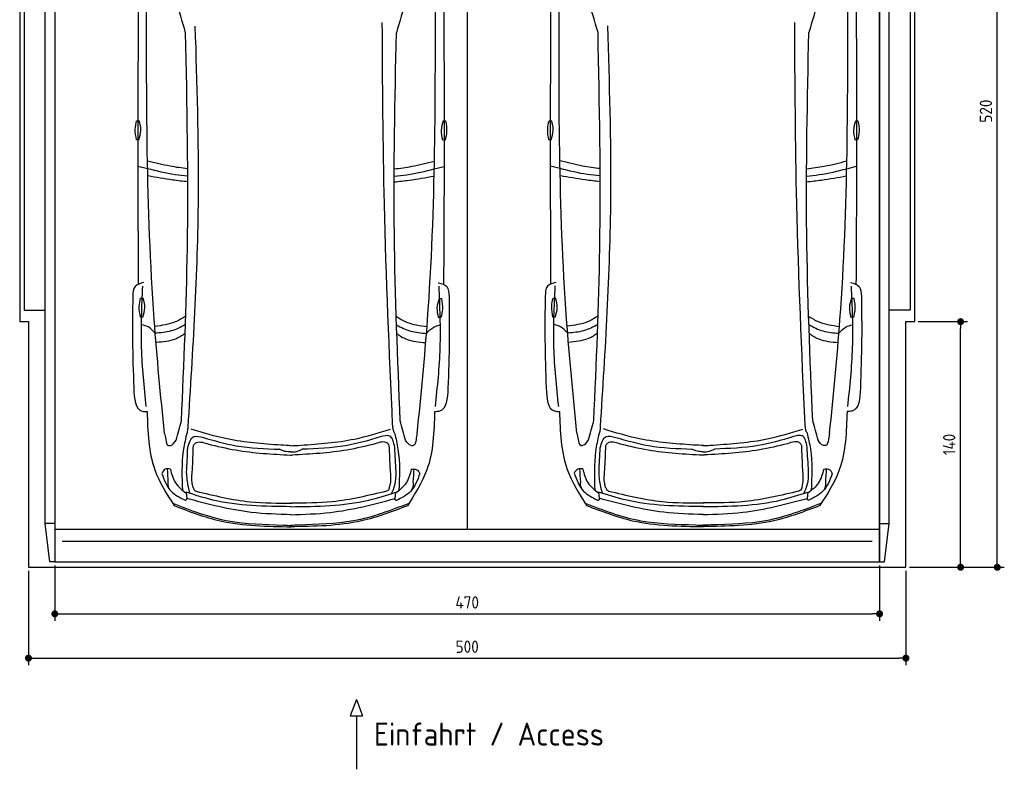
# Model space of a CAD drawing. Header units: millimetres. Extents: x -20 to 5611, y -1152 to 5573.
# Tile 1 of 3: x 0 to 5611, y -1152 to 3121. Entities that reach past the tile are written whole.
import ezdxf

# ---------------------------------------------------------------- set-up
doc = ezdxf.new("R2010")
doc.units = ezdxf.units.MM
for name, color, linetype in [('4', 3, 'Continuous'), ('5', 3, 'Continuous'), ('Car', 10, 'Continuous')]:
    doc.layers.add(name, color=color, linetype=linetype)
doc.styles.get("Standard").update_dxf_attribs({"font": 'ISOCP.SHX'})
doc.dimstyles.new('GEN-ISO', dxfattribs={"dimscale": 20, "dimtxt": 3.5, "dimasz": 2, "dimexe": 2, "dimexo": 1, "dimgap": 1.5, "dimtad": 1, "dimdec": 1, "dimdsep": 46, "dimtxsty": 'Standard', "dimblk": 'PUNKT', "dimcen": 2, "dimclrd": 256, "dimclre": 256, "dimclrt": 2, "dimadec": 0, "dimazin": 0, "dimtp": 0.1, "dimtm": 0.1, "dimtfac": 0.71, "dimtdec": 1, "dimtmove": 2, "dimatfit": 3, "dimldrblk": 'PUNKT', "dimfxl": 0, "dimtolj": 1, "dimarcsym": 0})

# ---------------------------------------------------------------- blocks, each defined once
blk = doc.blocks.new('PUNKT')
at = {"layer": '4', "color": 0, "linetype": 'ByBlock'}
blk.add_line((-0.5, 0), (-1, 0), dxfattribs=at)
at = {"layer": '4', "color": 0, "linetype": 'ByBlock', "const_width": 0.5}
blk.add_lwpolyline([(-0.25, 0, 1), (0.25, 0, 1)], format="xyb", close=True, dxfattribs=at)
blk = doc.blocks.new('*D7')
at = {"layer": '5', "lineweight": -2}
for p, q in [((50, -20), (50, -558)), ((5050, -20), (5050, -558)), ((90, -518), (5010, -518))]:
    blk.add_line(p, q, dxfattribs=at)
at = {"layer": 'DEFPOINTS', "color": 0}
for p in [(50, 0), (5050, 0), (5050, -518)]:
    blk.add_point(p, dxfattribs=at)
at = {"layer": '5', "lineweight": -2, "xscale": 40, "yscale": 40, "zscale": 40, "rotation": 180}
blk.add_blockref('PUNKT', (50, -518), dxfattribs=at)
at = {"layer": '5', "lineweight": -2, "xscale": 40, "yscale": 40, "zscale": 40}
blk.add_blockref('PUNKT', (5050, -518), dxfattribs=at)
at = {"layer": '5', "color": 2, "insert": (2550, -453), "char_height": 70, "attachment_point": 5}
blk.add_mtext('500', dxfattribs=at)
blk = doc.blocks.new('*D8')
at = {"layer": '5', "lineweight": -2}
for p, q in [((200, 10), (200, -305.5)), ((4900, 10), (4900, -305.5)), ((240, -265.5), (4860, -265.5))]:
    blk.add_line(p, q, dxfattribs=at)
at = {"layer": 'DEFPOINTS', "color": 0}
for p in [(200, 30), (4900, 30), (4900, -265.5)]:
    blk.add_point(p, dxfattribs=at)
at = {"layer": '5', "lineweight": -2, "xscale": 40, "yscale": 40, "zscale": 40, "rotation": 180}
blk.add_blockref('PUNKT', (200, -265.5), dxfattribs=at)
at = {"layer": '5', "lineweight": -2, "xscale": 40, "yscale": 40, "zscale": 40}
blk.add_blockref('PUNKT', (4900, -265.5), dxfattribs=at)
at = {"layer": '5', "color": 2, "insert": (2550, -200.5), "char_height": 70, "attachment_point": 5}
blk.add_mtext('470', dxfattribs=at)
blk = doc.blocks.new('*D3')
at = {"layer": '5', "lineweight": -2}
for p, q in [((5120, 5200), (5610.6, 5200)), ((5570.6, 40), (5570.6, 5160)), ((5070, 0), (5610.6, 0))]:
    blk.add_line(p, q, dxfattribs=at)
at = {"layer": 'DEFPOINTS', "color": 0}
for p in [(5100, 5200), (5570.6, 5200), (5050, 0)]:
    blk.add_point(p, dxfattribs=at)
at = {"layer": '5', "lineweight": -2, "xscale": 40, "yscale": 40, "zscale": 40}
for p, rotation in [((5570.6, 5200), 90), ((5570.6, 0), 270)]:
    blk.add_blockref('PUNKT', p, dxfattribs=dict(at, rotation=rotation))
at = {"layer": '5', "color": 2, "insert": (5505.6, 2600), "char_height": 70, "attachment_point": 5, "rotation": 90}
blk.add_mtext('\\A1;520', dxfattribs=at)
blk = doc.blocks.new('*D5')
at = {"layer": '5', "lineweight": -2}
for p, q in [((5120, 1400), (5401.5, 1400)), ((5361.5, 40), (5361.5, 1360)), ((5070, 0), (5401.5, 0))]:
    blk.add_line(p, q, dxfattribs=at)
at = {"layer": 'DEFPOINTS', "color": 0}
for p in [(5100, 1400), (5361.5, 1400), (5050, 0)]:
    blk.add_point(p, dxfattribs=at)
at = {"layer": '5', "lineweight": -2, "xscale": 40, "yscale": 40, "zscale": 40}
for p, rotation in [((5361.5, 1400), 90), ((5361.5, 0), 270)]:
    blk.add_blockref('PUNKT', p, dxfattribs=dict(at, rotation=rotation))
at = {"layer": '5', "color": 2, "insert": (5296.5, 700), "char_height": 70, "attachment_point": 5, "rotation": 90}
blk.add_mtext('\\A1;140', dxfattribs=at)

msp = doc.modelspace()

# ---------------------------------------------------------------- linework, layer by layer
for p, q in [((2550, 5063.5), (2550, 218)), ((172.5, 30), (145, 250)), ((200, 250), (145, 250)), ((4900, 250), (4955, 250)), ((4927.5, 30), (4955, 250)), ((200, 218), (4900, 218)), ((1918.28, -754.39), (1883.77, -847.09)), ((1918.28, -754.39), (1952.78, -847.09)), ((1883.77, -847.09), (1952.78, -847.09)), ((1918.28, -847.09), (1918.28, -1151.72))]:
    msp.add_line(p, q)
msp.add_lwpolyline([(5100, 3300), (5050, 3300), (5050, 5200), (50, 5200), (50, 3300), (0, 3300), (0, 1400), (50, 1400), (50, 0), (5050, 0), (5050, 1400), (5100, 1400)], close=True)
for points in [[(145, 250), (145, 5110)], [(145, 5110), (200, 5110), (200, 30), (172.5, 30)], [(200, 30), (4900, 30), (4900, 5110)], [(200, 5110), (200, 30)], [(4955, 5110), (4900, 5110), (4900, 30), (4927.5, 30)], [(4955, 250), (4955, 5110)], [(145, 3265), (25, 3265), (25, 1465), (145, 1465)], [(4955, 3265), (5075, 3265), (5075, 1465), (4955, 1465)], [(4857.98, 146.19), (3750, 146.19), (242.02, 146.19)]]:
    msp.add_lwpolyline(points)
at = {"layer": 'Car'}
for p, q in [((729.01, 2271.24), (673.23, 2285.22)), ((2362.47, 2270.54), (2418.26, 2284.48)), ((3079.02, 2272.09), (3023.24, 2286.08)), ((4712.48, 2271.4), (4768.27, 2285.34)), ((948.86, 428.01), (952.02, 392.29)), ((2141.06, 427.5), (2137.86, 391.78)), ((3298.87, 428.86), (3302.03, 393.14)), ((4491.06, 428.36), (4487.87, 392.64))]:
    msp.add_line(p, q, dxfattribs=at)
for points in [[(666.39, 2544.61), (681.37, 2544.61)], [(2413.92, 2544.15), (2426.86, 2543.91)], [(3016.4, 2545.47), (3031.38, 2545.47)], [(4763.93, 2545), (4776.86, 2544.76)], [(678.75, 2436.05), (665.81, 2436.05)], [(2424.22, 2435.38), (2409.25, 2435.66)], [(3028.76, 2436.91), (3015.82, 2436.91)], [(4774.23, 2436.23), (4759.25, 2436.51)], [(689.3, 1533.67), (704.28, 1533.67)], [(2390.13, 1532.48), (2403.07, 1532.24)], [(3039.31, 1534.53), (3054.29, 1534.53)], [(4740.14, 1533.34), (4753.08, 1533.09)], [(701.66, 1425.11), (688.72, 1425.11)], [(2400.44, 1423.71), (2385.46, 1423.99)], [(3051.66, 1425.97), (3038.73, 1425.97)], [(4750.44, 1424.56), (4735.47, 1424.85)]]:
    msp.add_lwpolyline(points, dxfattribs=at)
for centre, start, end in [((-5013.23, 1344.63), 15.945352, 19.596216), ((8103.92, 1339.07), 160.355167, 164.006031), ((-2663.22, 1345.49), 15.945352, 19.596216), ((10453.93, 1339.92), 160.355167, 164.006031)]:
    msp.add_arc(centre, 6197.21, start, end, dxfattribs=at)
for points in [[(824.99, 763.26), (766.6, 1412.4), (724.01, 3328.04)], [(2265.21, 762.65), (2324.15, 1411.74), (2368.37, 3327.35)], [(3175, 764.12), (3116.61, 1413.26), (3074.02, 3328.9)], [(4615.22, 763.51), (4674.15, 1412.6), (4718.37, 3328.2)], [(2125.21, 810.88), (2078.21, 2069.95), (2066.05, 3104.95)], [(4475.22, 811.74), (4428.22, 2070.8), (4416.06, 3105.81)], [(921.57, 835.02), (955.61, 1816.85), (945.53, 3047.13)], [(959.63, 799.11), (1018.73, 2110.12), (1000.8, 3084.42)], [(2168.69, 834.49), (2135.03, 1899.61), (2146.6, 3046.62)], [(3271.58, 835.88), (3305.62, 1817.7), (3295.54, 3047.99)], [(3309.64, 799.96), (3368.74, 2110.98), (3350.81, 3085.28)], [(4518.7, 835.35), (4485.04, 1900.47), (4496.61, 3047.48)], [(665.81, 2436.05), (658.58, 2497.33), (666.39, 2544.61)], [(678.75, 2436.05), (690.12, 2489.17), (681.37, 2544.61)], [(2413.92, 2544.15), (2401.55, 2491.26), (2409.25, 2435.66)], [(2426.86, 2543.91), (2432.93, 2482.5), (2424.22, 2435.38)], [(3015.82, 2436.91), (3008.59, 2498.19), (3016.4, 2545.47)], [(3028.76, 2436.91), (3040.13, 2490.02), (3031.38, 2545.47)], [(4763.93, 2545), (4751.56, 2492.12), (4759.25, 2436.51)], [(4776.86, 2544.76), (4782.94, 2483.36), (4774.23, 2436.23)], [(705.98, 1622.64), (657.73, 1600.76), (644.45, 1542.93)], [(721.36, 916.3), (694.36, 1251.85), (701.41, 1602.65)], [(2368.97, 915.6), (2396.25, 1251.13), (2389.51, 1601.94)], [(2384.95, 1621.93), (2433.18, 1600.01), (2446.41, 1542.17)], [(3055.99, 1623.5), (3007.74, 1601.62), (2994.46, 1543.79)], [(3071.37, 917.16), (3044.37, 1252.71), (3051.41, 1603.51)], [(4718.98, 916.46), (4746.26, 1251.98), (4739.51, 1602.79)], [(4734.96, 1622.78), (4783.19, 1600.87), (4796.42, 1543.02)], [(644.45, 1542.93), (642.94, 1294.88), (649.97, 1022.46)], [(688.72, 1425.11), (681.48, 1486.39), (689.3, 1533.67)], [(701.66, 1425.11), (713.02, 1478.22), (704.28, 1533.67)], [(2390.13, 1532.48), (2377.76, 1479.6), (2385.46, 1423.99)], [(2403.07, 1532.24), (2409.15, 1470.84), (2400.44, 1423.71)], [(2446.41, 1542.17), (2447.71, 1294.12), (2440.45, 1021.7)], [(2994.46, 1543.79), (2992.95, 1295.74), (2999.98, 1023.32)], [(3038.73, 1425.97), (3031.49, 1487.24), (3039.31, 1534.53)], [(3051.66, 1425.97), (3063.03, 1479.08), (3054.29, 1534.53)], [(4740.14, 1533.34), (4727.77, 1480.45), (4735.47, 1424.85)], [(4753.08, 1533.09), (4759.15, 1471.69), (4750.44, 1424.56)], [(4796.42, 1543.02), (4797.72, 1294.97), (4790.46, 1022.56)], [(772.57, 1333.57), (731.5, 1369.8), (696.9, 1382.23)], [(2318.11, 1332.91), (2359.21, 1369.1), (2393.9, 1381.53)], [(3122.58, 1334.43), (3081.51, 1370.65), (3046.91, 1383.08)], [(4668.12, 1333.77), (4709.22, 1369.96), (4743.91, 1382.38)], [(649.97, 1022.46), (697.82, 889.99), (726.08, 887.34)], [(2440.45, 1021.7), (2392.49, 889.27), (2364.22, 886.65)], [(2999.98, 1023.32), (3047.83, 890.85), (3076.09, 888.2)], [(4790.46, 1022.56), (4742.5, 890.13), (4714.23, 887.5)], [(726.08, 887.34), (770.03, 555.71), (880.25, 351.12)], [(2364.22, 886.65), (2319.99, 555.05), (2209.59, 350.56)], [(3076.09, 888.2), (3120.04, 556.57), (3230.26, 351.98)], [(4714.23, 887.5), (4670, 555.91), (4559.6, 351.41)], [(890.82, 724.53), (921.57, 835.02)], [(949.62, 754.2), (957.11, 774.58), (959.63, 799.11)], [(1488.01, 695.85), (1181.66, 731.38), (977.19, 787.4)], [(1602.13, 695.8), (1908.52, 731.07), (2113.03, 786.92)], [(2136.51, 764.72), (2129.02, 785.1), (2126.49, 809.63)], [(2199.34, 723.98), (2168.69, 834.49)], [(3240.83, 725.39), (3271.58, 835.88)], [(3299.63, 755.05), (3307.12, 775.43), (3309.64, 799.96)], [(3838.02, 696.71), (3531.67, 732.23), (3327.2, 788.26)], [(3952.14, 696.66), (4258.52, 731.92), (4463.04, 787.78)], [(4486.52, 765.57), (4479.02, 785.95), (4476.5, 810.49)], [(4549.35, 724.83), (4518.7, 835.35)], [(824.99, 763.26), (831.85, 728), (848.51, 693.72), (851.64, 693.22)], [(949.62, 754.2), (931.89, 661.51), (927.28, 439.14)], [(957.7, 680.09), (992.69, 744.56), (1046.55, 739.48)], [(1046.55, 739.48), (1232.76, 692.91), (1480.39, 672.95)], [(2054.47, 742.59), (1857.38, 692.65), (1609.74, 672.9)], [(2136.99, 683.89), (2108.32, 747.66), (2054.47, 742.59)], [(2136.51, 764.72), (2155.6, 673.95), (2160.3, 436.68)], [(2265.21, 762.65), (2258.32, 727.4), (2241.63, 693.13), (2238.5, 692.63)], [(3175, 764.12), (3181.86, 728.86), (3198.51, 694.58), (3201.65, 694.08)], [(3299.63, 755.05), (3281.9, 662.37), (3277.29, 440)], [(3307.71, 680.94), (3342.7, 745.41), (3396.55, 740.34)], [(3396.55, 740.34), (3582.77, 693.77), (3830.39, 673.81)], [(4404.47, 743.44), (4207.39, 693.5), (3959.75, 673.75)], [(4487, 684.75), (4458.32, 748.51), (4404.47, 743.44)], [(4486.52, 765.57), (4505.6, 674.81), (4510.31, 437.53)], [(4615.22, 763.51), (4608.33, 728.25), (4591.64, 693.99), (4588.51, 693.49)], [(951.27, 540.95), (957.7, 680.09)], [(984.18, 553.58), (990.17, 694.08)], [(990.17, 694.08), (1000.69, 707.01), (1071.27, 703)], [(1071.27, 703), (1231.13, 668.41), (1543.73, 639.53)], [(1547.35, 692.43), (1488.01, 695.85)], [(1542.78, 692.43), (1602.13, 695.8)], [(2024.93, 702.97), (1865.07, 668.38), (1552.47, 639.5)], [(2106.02, 694.05), (2095.51, 706.98), (2024.93, 702.97)], [(2112.02, 553.55), (2106.02, 694.05)], [(2145.03, 545.77), (2136.99, 683.89)], [(3301.28, 541.8), (3307.71, 680.94)], [(3334.18, 554.44), (3340.18, 694.93)], [(3340.18, 694.93), (3350.7, 707.87), (3421.28, 703.86)], [(3421.28, 703.86), (3581.14, 669.26), (3893.74, 640.38)], [(3893.06, 658.36), (3861.66, 661.22), (3830.39, 673.81)], [(3897.36, 693.28), (3838.02, 696.71)], [(3892.79, 693.28), (3952.14, 696.66)], [(3893.06, 658.36), (3928.47, 661.19), (3959.75, 673.75)], [(4374.93, 703.82), (4215.08, 669.23), (3902.48, 640.35)], [(4456.03, 694.9), (4445.51, 707.83), (4374.93, 703.82)], [(4462.03, 554.41), (4456.03, 694.9)], [(4495.04, 546.62), (4487, 684.75)], [(1543.05, 657.51), (1511.65, 660.36), (1480.39, 672.95)], [(1543.05, 657.51), (1578.46, 660.34), (1609.74, 672.9)], [(1543.73, 639.53), (1547.96, 639.35), (1552.52, 639.49)], [(3893.74, 640.38), (3897.97, 640.2), (3902.53, 640.35)], [(858.67, 559.33), (829.88, 558.53), (809.96, 534.94)], [(2231.36, 558.75), (2260.14, 557.92), (2280.05, 534.31)], [(3208.68, 560.19), (3179.89, 559.38), (3159.96, 535.79)], [(3196.94, 485.64), (3192.02, 561.71)], [(4581.36, 559.61), (4610.15, 558.78), (4630.06, 535.17)], [(4593.04, 485.04), (4598.02, 561.11)], [(809.69, 534.94), (863.15, 433.21), (942.9, 381.66)], [(846.93, 484.78), (842.01, 560.85)], [(858.4, 559.33), (887.73, 481.36), (949.45, 421.34)], [(970.94, 420.86), (960.98, 457.99), (951.27, 540.95)], [(990.05, 450.1), (983.5, 475.81), (984.18, 553.58)], [(2106.15, 450.07), (2112.7, 475.77), (2112.02, 553.55)], [(2118.97, 420.37), (2138.15, 468.32), (2145.03, 545.77)], [(2231.62, 558.75), (2202.23, 480.8), (2140.46, 420.83)], [(2280.32, 534.31), (2226.77, 432.63), (2146.98, 381.15)], [(2243.03, 484.19), (2248.01, 560.26)], [(3159.7, 535.79), (3213.16, 434.06), (3292.91, 382.51)], [(3208.41, 560.19), (3237.73, 482.21), (3299.46, 422.19)], [(3320.95, 421.71), (3310.99, 458.85), (3301.28, 541.8)], [(3340.06, 450.96), (3333.51, 476.66), (3334.18, 554.44)], [(4456.16, 450.93), (4462.7, 476.63), (4462.03, 554.41)], [(4468.98, 421.22), (4488.16, 469.18), (4495.04, 546.62)], [(4581.63, 559.61), (4552.24, 481.65), (4490.47, 421.69)], [(4630.33, 535.17), (4576.78, 433.48), (4496.99, 382)], [(990.05, 450.1), (996.61, 438.79), (1005.51, 433.63)], [(2106.15, 450.07), (2099.59, 438.76), (2089.84, 433.57)], [(3340.06, 450.96), (3346.62, 439.64), (3355.52, 434.48)], [(4456.16, 450.93), (4449.6, 439.61), (4439.85, 434.42)], [(1547.41, 345.3), (1101.03, 383.02), (948.86, 428.01)], [(1005.51, 433.63), (1313.83, 373.43), (1549.95, 365.82)], [(1542.43, 345.3), (1988.85, 382.64), (2141.06, 427.5)], [(2089.84, 433.57), (1781.52, 373.37), (1545.4, 365.76)], [(3897.42, 346.16), (3451.04, 383.87), (3298.87, 428.86)], [(3355.52, 434.48), (3663.84, 374.28), (3899.96, 366.68)], [(3892.44, 346.16), (4338.86, 383.49), (4491.06, 428.36)], [(4439.85, 434.42), (4131.53, 374.22), (3895.41, 366.61)], [(871.74, 364.55), (1187.46, 264.57), (1500.76, 240.36), (1547.43, 238.16)], [(880.25, 351.12), (1142.88, 264.43), (1547.43, 230.88)], [(942.9, 381.66), (946.66, 382.33), (955.11, 391.44)], [(2209.59, 350.56), (1946.89, 264.09), (1542.32, 230.88)], [(2218.12, 363.97), (1902.32, 264.27), (1588.99, 240.32), (1542.33, 238.16)], [(2146.98, 381.15), (2143.22, 381.83), (2134.78, 390.94)], [(3221.75, 365.4), (3537.47, 265.43), (3850.77, 241.21), (3897.44, 239.01)], [(3230.26, 351.98), (3492.89, 265.29), (3897.44, 231.74)], [(3292.91, 382.51), (3296.67, 383.19), (3305.12, 392.3)], [(4568.13, 364.83), (4252.32, 265.13), (3939, 241.18), (3892.33, 239.02)], [(4559.6, 351.41), (4296.9, 264.94), (3892.33, 231.74)], [(4496.99, 382), (4493.22, 382.68), (4484.78, 391.8)]]:
    msp.add_spline(points, degree=3, dxfattribs=at)
for points, knots in [([(676.17, 3308.73), (674.36, 2964.01), (672.03, 2396.41), (674.33, 1828.83), (675.55, 1613.04)], [30.2317921, 30.2317921, 30.2317921, 30.2317921, 135.7738464, 200.5104278, 200.5104278, 200.5104278, 200.5104278]), ([(2416.19, 3308.72), (2417.72, 2959.03), (2419.55, 2393.55), (2416.77, 1828.09), (2415.37, 1612.3)], [30.8675023, 30.8675023, 30.8675023, 30.8675023, 135.7738464, 200.5104278, 200.5104278, 200.5104278, 200.5104278]), ([(3026.18, 3309.59), (3024.37, 2964.86), (3022.04, 2397.27), (3024.34, 1829.68), (3025.56, 1613.89)], [30.2317921, 30.2317921, 30.2317921, 30.2317921, 135.7738464, 200.5104278, 200.5104278, 200.5104278, 200.5104278]), ([(4766.2, 3309.57), (4767.73, 2959.88), (4769.56, 2394.41), (4766.78, 1828.94), (4765.38, 1613.16)], [30.8675023, 30.8675023, 30.8675023, 30.8675023, 135.7738464, 200.5104278, 200.5104278, 200.5104278, 200.5104278]), ([(957.25, 2271.26), (923.96, 2275.16), (846.7, 2285.74), (771.09, 2305.27), (730.21, 2315.3)], [6.4329915, 6.4329915, 6.4329915, 6.4329915, 16.5424251, 29.8301072, 29.8301072, 29.8301072, 29.8301072]), ([(2134.45, 2270.78), (2167.66, 2274.65), (2244.85, 2285.16), (2320.41, 2304.61), (2361.33, 2315.15)], [6.4540006, 6.4540006, 6.4540006, 6.4540006, 16.5424251, 29.8301072, 29.8301072, 29.8301072, 29.8301072]), ([(3307.26, 2272.11), (3273.97, 2276.01), (3196.71, 2286.59), (3121.1, 2306.13), (3080.22, 2316.15)], [6.4329915, 6.4329915, 6.4329915, 6.4329915, 16.5424251, 29.8301072, 29.8301072, 29.8301072, 29.8301072]), ([(4484.45, 2271.64), (4517.67, 2275.5), (4594.86, 2286.02), (4670.42, 2305.47), (4711.34, 2316)], [6.4540006, 6.4540006, 6.4540006, 6.4540006, 16.5424251, 29.8301072, 29.8301072, 29.8301072, 29.8301072]), ([(957.67, 2229.82), (933.35, 2231.78), (856.23, 2239.65), (780.76, 2258.38), (729.01, 2271.24)], [6.5564591, 6.5564591, 6.5564591, 6.5564591, 13.8699149, 29.8274463, 29.8274463, 29.8274463, 29.8274463]), ([(2134.01, 2229.34), (2158.25, 2231.28), (2235.3, 2239.08), (2310.71, 2257.74), (2362.47, 2270.54)], [6.5803524, 6.5803524, 6.5803524, 6.5803524, 13.8699149, 29.8274463, 29.8274463, 29.8274463, 29.8274463]), ([(3307.68, 2230.67), (3283.36, 2232.63), (3206.24, 2240.5), (3130.77, 2259.24), (3079.02, 2272.09)], [6.5564591, 6.5564591, 6.5564591, 6.5564591, 13.8699149, 29.8274463, 29.8274463, 29.8274463, 29.8274463]), ([(4484.02, 2230.19), (4508.26, 2232.13), (4585.3, 2239.93), (4660.71, 2258.59), (4712.48, 2271.4)], [6.5803524, 6.5803524, 6.5803524, 6.5803524, 13.8699149, 29.8274463, 29.8274463, 29.8274463, 29.8274463]), ([(957.67, 2196.98), (929.28, 2199.87), (852.93, 2208.48), (777.29, 2222.16), (731.62, 2230.42)], [6.6327441, 6.6327441, 6.6327441, 6.6327441, 15.2289071, 29.6828472, 29.6828472, 29.6828472, 29.6828472]), ([(2134.01, 2196.51), (2162.32, 2199.37), (2238.58, 2207.9), (2314.15, 2221.51), (2359.82, 2229.73)], [6.6592474, 6.6592474, 6.6592474, 6.6592474, 15.2289071, 29.6828472, 29.6828472, 29.6828472, 29.6828472]), ([(3307.68, 2197.84), (3279.28, 2200.73), (3202.94, 2209.33), (3127.3, 2223.01), (3081.63, 2231.27)], [6.6327441, 6.6327441, 6.6327441, 6.6327441, 15.2289071, 29.6828472, 29.6828472, 29.6828472, 29.6828472]), ([(4484.02, 2197.37), (4512.33, 2200.22), (4588.59, 2208.76), (4664.16, 2222.36), (4709.83, 2230.58)], [6.6592474, 6.6592474, 6.6592474, 6.6592474, 15.2289071, 29.6828472, 29.6828472, 29.6828472, 29.6828472]), ([(945.83, 1431.45), (926.85, 1418.4), (873.1, 1386.97), (809.76, 1378.12), (770.03, 1372.56)], [7.4489286, 7.4489286, 7.4489286, 7.4489286, 14.3334492, 26.2908128, 26.2908128, 26.2908128, 26.2908128]), ([(2145.75, 1430.38), (2164.46, 1417.54), (2217.96, 1386.35), (2280.96, 1377.49), (2320.68, 1371.91)], [7.5476492, 7.5476492, 7.5476492, 7.5476492, 14.3334492, 26.2908128, 26.2908128, 26.2908128, 26.2908128]), ([(3295.84, 1432.3), (3276.86, 1419.25), (3223.11, 1387.83), (3159.77, 1378.97), (3120.04, 1373.42)], [7.4489286, 7.4489286, 7.4489286, 7.4489286, 14.3334492, 26.2908128, 26.2908128, 26.2908128, 26.2908128]), ([(4495.76, 1431.23), (4514.47, 1418.4), (4567.97, 1387.21), (4630.97, 1378.35), (4670.69, 1372.76)], [7.5476492, 7.5476492, 7.5476492, 7.5476492, 14.3334492, 26.2908128, 26.2908128, 26.2908128, 26.2908128]), ([(944.16, 1383.12), (918.16, 1367.91), (864.16, 1341.54), (803.32, 1336.25), (772.57, 1333.57)], [6.4830652, 6.4830652, 6.4830652, 6.4830652, 15.4380648, 24.5854757, 24.5854757, 24.5854757, 24.5854757]), ([(2147.34, 1382.16), (2173.09, 1367.12), (2226.83, 1340.94), (2287.37, 1335.62), (2318.11, 1332.91)], [6.572602, 6.572602, 6.572602, 6.572602, 15.4380648, 24.5854757, 24.5854757, 24.5854757, 24.5854757]), ([(3294.17, 1383.98), (3268.17, 1368.77), (3214.17, 1342.4), (3153.33, 1337.1), (3122.58, 1334.43)], [6.4830652, 6.4830652, 6.4830652, 6.4830652, 15.4380648, 24.5854757, 24.5854757, 24.5854757, 24.5854757]), ([(4497.35, 1383.01), (4523.1, 1367.97), (4576.84, 1341.79), (4637.38, 1336.47), (4668.12, 1333.77)], [6.572602, 6.572602, 6.572602, 6.572602, 15.4380648, 24.5854757, 24.5854757, 24.5854757, 24.5854757]), ([(942.36, 1333.08), (925, 1320.11), (875.44, 1289.38), (815.1, 1284.25), (778.28, 1281.11)], [6.8005863, 6.8005863, 6.8005863, 6.8005863, 13.2652487, 24.5027164, 24.5027164, 24.5027164, 24.5027164]), ([(2149.06, 1332.01), (2166.19, 1319.26), (2215.52, 1288.79), (2275.54, 1283.63), (2312.36, 1280.46)], [6.8925435, 6.8925435, 6.8925435, 6.8925435, 13.2652487, 24.5027164, 24.5027164, 24.5027164, 24.5027164]), ([(3292.37, 1333.93), (3275.01, 1320.96), (3225.45, 1290.24), (3165.11, 1285.1), (3128.29, 1281.97)], [6.8005863, 6.8005863, 6.8005863, 6.8005863, 13.2652487, 24.5027164, 24.5027164, 24.5027164, 24.5027164]), ([(4499.07, 1332.87), (4516.2, 1320.12), (4565.53, 1289.64), (4625.55, 1284.48), (4662.37, 1281.32)], [6.8925435, 6.8925435, 6.8925435, 6.8925435, 13.2652487, 24.5027164, 24.5027164, 24.5027164, 24.5027164]), ([(3897.43, 300.18), (3821.28, 302.56), (3619.39, 308.88), (3423.71, 359.96), (3302.03, 393.14)], [0, 0, 0, 0, 22.79473, 60.4405335, 60.4405335, 60.4405335, 60.4405335]), ([(1547.42, 299.32), (1471.27, 301.7), (1269.38, 308.02), (1073.7, 359.1), (952.02, 392.29)], [0, 0, 0, 0, 22.79473, 60.4405335, 60.4405335, 60.4405335, 60.4405335]), ([(1542.39, 299.32), (1618.53, 301.64), (1820.44, 307.79), (2016.15, 358.7), (2137.86, 391.78)], [0, 0, 0, 0, 22.79473, 60.4405335, 60.4405335, 60.4405335, 60.4405335]), ([(3892.4, 300.18), (3968.54, 302.5), (4170.44, 308.64), (4366.16, 359.56), (4487.87, 392.64)], [0, 0, 0, 0, 22.79473, 60.4405335, 60.4405335, 60.4405335, 60.4405335])]:
    msp.add_open_spline(points, degree=3, knots=knots, dxfattribs=at)
for points, end_tangent in [([(851.64, 693.22), (858.98, 694.19), (890.82, 724.53)], (0.2734089, 0.9618979)), ([(2238.5, 692.63), (2231.17, 693.61), (2199.34, 723.98)], (-0.2725926, 0.9621296)), ([(3201.65, 694.08), (3208.98, 695.05), (3240.83, 725.39)], (0.2734089, 0.9618979)), ([(4588.51, 693.49), (4581.17, 694.47), (4549.35, 724.83)], (-0.2725926, 0.9621296)), ([(854.47, 443.18), (845.64, 478.83), (846.93, 484.78)], (-0.0338838, 0.9994258)), ([(2235.46, 442.6), (2244.32, 478.24), (2243.03, 484.19)], (0.0347318, 0.9993967)), ([(3204.48, 444.04), (3195.65, 479.69), (3196.94, 485.64)], (-0.0338838, 0.9994258)), ([(4585.47, 443.45), (4594.33, 479.09), (4593.04, 485.04)], (0.0347318, 0.9993967))]:
    msp.add_spline(points, degree=3, dxfattribs=dict(at, end_tangent=end_tangent))

# ---------------------------------------------------------------- texts
msp.add_text('Einfahrt / Access', height=131.25).set_placement((2018.69, -1016.67))

# ---------------------------------------------------------------- dimensions: what is measured, and where the dimension line sits
at = {"layer": '5'}
for base, p2, picture, middle in [((5570.6, 5200), (5100, 5200), '*D3', (5505.6, 2600)), ((5361.5, 1400), (5100, 1400), '*D5', (5296.5, 700))]:
    dim = msp.add_linear_dim(base=base, p1=(5050, 0), p2=p2, angle=270, dimstyle='GEN-ISO', override={"dimlfac": 0.1}, dxfattribs=at)
    dim.commit()
    dim.dimension.update_dxf_attribs({"geometry": picture, "text_midpoint": middle})
for base, p1, p2, picture, middle in [((5050, -517.99), (50, 0), (5050, 0), '*D7', (2550, -452.99)), ((4900, -265.52), (200, 30), (4900, 30), '*D8', (2550, -200.52))]:
    dim = msp.add_linear_dim(base=base, p1=p1, p2=p2, dimstyle='GEN-ISO', override={"dimlfac": 0.1, "dimtolj": 0}, dxfattribs=at)
    dim.commit()
    dim.dimension.update_dxf_attribs({"geometry": picture, "text_midpoint": middle})

doc.saveas('drawing.dxf')
